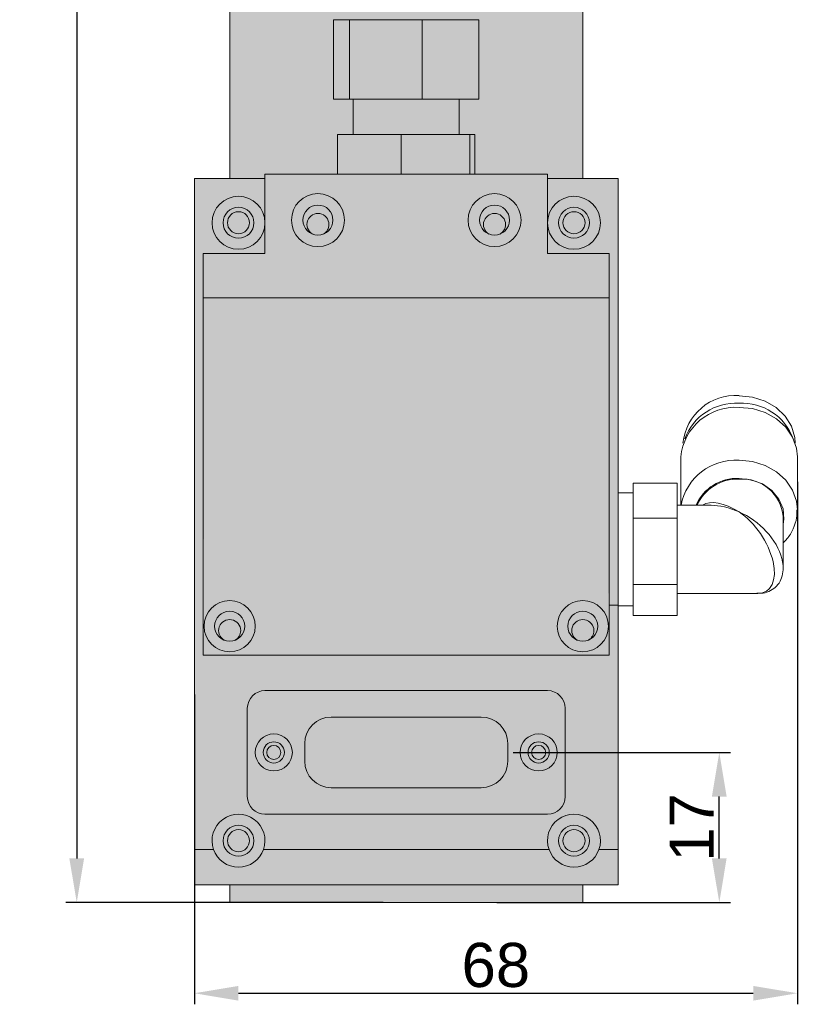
# Model space of a CAD drawing. Header units: millimetres. Extents: x 1690 to 10670, y 1931 to 4673.
# Tile 46 of 48: x 10282 to 10370, y 3319 to 3431. Entities that reach past the tile are written whole.
import ezdxf

# ---------------------------------------------------------------- set-up
doc = ezdxf.new("R2010")
doc.units = ezdxf.units.MM
doc.styles.get("Standard").update_dxf_attribs({"font": 'arial.ttf'})
doc.dimstyles.new('ISO-25', dxfattribs={"dimtxt": 2.5, "dimasz": 2.5, "dimexe": 1.25, "dimexo": 0.625, "dimtad": 1, "dimdec": 0, "dimtxsty": 'Standard', "dimcen": 2.5, "dimadec": 0, "dimazin": 0, "dimtfac": 1, "dimtdec": 0, "dimtmove": 0, "dimatfit": 3, "dimfxl": 0, "dimarcsym": 0})

# ---------------------------------------------------------------- blocks, each defined once
blk = doc.blocks.new('*D182')
at = {"color": 0, "lineweight": -2, "transparency": 16777216}
for p, q in [((10321.17, 3758.83), (10287.23, 3758.83)), ((10288.48, 3753.83), (10288.48, 3335.86)), ((10323.19, 3330.86), (10287.23, 3330.86))]:
    blk.add_line(p, q, dxfattribs=at)
at = {"color": 0, "transparency": 16777216}
for points in [[(10287.64, 3753.83), (10289.31, 3753.83), (10288.48, 3758.83)], [(10287.64, 3335.86), (10289.31, 3335.86), (10288.48, 3330.86)]]:
    blk.add_solid(points, dxfattribs=at)
at = {"layer": 'Defpoints', "color": 0, "transparency": 16777216}
for p in [(10321.8, 3758.83), (10288.48, 3330.86), (10323.82, 3330.86)]:
    blk.add_point(p, dxfattribs=at)
at = {"color": 0, "transparency": 16777216, "insert": (10285.3, 3544.85), "char_height": 5, "attachment_point": 5, "rotation": 90}
blk.add_mtext('428', dxfattribs=at)
blk = doc.blocks.new('*D184')
at = {"color": 0, "lineweight": -2, "transparency": 16777216}
for p, q in [((10370.1, 3378.51), (10370.1, 3319.33)), ((10301.8, 3354.42), (10301.8, 3319.33)), ((10306.8, 3320.58), (10365.1, 3320.58))]:
    blk.add_line(p, q, dxfattribs=at)
at = {"color": 0, "transparency": 16777216}
for points in [[(10306.8, 3321.41), (10306.8, 3319.74), (10301.8, 3320.58)], [(10365.1, 3321.41), (10365.1, 3319.74), (10370.1, 3320.58)]]:
    blk.add_solid(points, dxfattribs=at)
at = {"layer": 'Defpoints', "color": 0, "transparency": 16777216}
for p in [(10370.1, 3379.13), (10301.8, 3355.04), (10370.1, 3320.58)]:
    blk.add_point(p, dxfattribs=at)
at = {"color": 0, "transparency": 16777216, "insert": (10335.95, 3323.75), "char_height": 5, "attachment_point": 5}
blk.add_mtext('68', dxfattribs=at)
blk = doc.blocks.new('*D196')
at = {"color": 0, "lineweight": -2, "transparency": 16777216}
for p, q in [((10337.92, 3347.86), (10362.51, 3347.86)), ((10361.26, 3335.86), (10361.26, 3342.86)), ((10336.07, 3330.86), (10362.51, 3330.86))]:
    blk.add_line(p, q, dxfattribs=at)
at = {"color": 0, "transparency": 16777216}
for points in [[(10360.42, 3342.86), (10362.09, 3342.86), (10361.26, 3347.86)], [(10360.42, 3335.86), (10362.09, 3335.86), (10361.26, 3330.86)]]:
    blk.add_solid(points, dxfattribs=at)
at = {"layer": 'Defpoints', "color": 0, "transparency": 16777216}
for p in [(10337.3, 3347.86), (10361.26, 3347.86), (10335.45, 3330.86)]:
    blk.add_point(p, dxfattribs=at)
at = {"color": 0, "transparency": 16777216, "insert": (10358.12, 3339.36), "char_height": 5, "attachment_point": 5, "rotation": 90}
blk.add_mtext('17', dxfattribs=at)

msp = doc.modelspace()

# ---------------------------------------------------------------- hatches: boundary and pattern name
at = {"true_color": 0xff7575}
h = msp.add_hatch(color=11, dxfattribs=at)
h.dxf.hatch_style = 1
h.paths.add_polyline_path([(10338.65, 3690.58), (10338.65, 3692.54), (10338.3, 3694.48), (10337.61, 3696.33), (10336.6, 3698.06), (10335.29, 3699.61), (10333.72, 3700.93), (10331.94, 3702.01), (10329.98, 3702.8), (10327.92, 3703.28), (10325.8, 3703.44), (10323.67, 3703.28), (10321.61, 3702.8), (10319.66, 3702.01), (10317.87, 3700.93), (10316.31, 3699.61), (10315, 3698.06), (10313.98, 3696.33), (10313.29, 3694.48), (10312.94, 3692.54), (10312.94, 3690.58), (10313.29, 3688.65), (10313.98, 3686.79), (10315, 3685.07), (10316.31, 3683.52), (10317.87, 3682.19), (10319.66, 3681.12), (10321.61, 3680.33), (10323.67, 3679.85), (10325.8, 3679.69), (10327.92, 3679.85), (10329.98, 3680.33), (10331.94, 3681.12), (10333.72, 3682.19), (10335.29, 3683.52), (10336.6, 3685.07), (10337.61, 3686.79), (10338.3, 3688.65)])
h.paths.add_polyline_path([(10337.3, 3348.86, 0.414317), (10334.29, 3351.86), (10317.29, 3351.86, 0.414027), (10314.3, 3348.86), (10314.3, 3346.86, 0.414214), (10317.3, 3343.86), (10334.3, 3343.86, 0.414297), (10337.3, 3346.86)])
at = {"true_color": 0xf0f0f0}
h = msp.add_hatch(color=7, dxfattribs=at)
h.dxf.hatch_style = 1
edge = h.paths.add_edge_path()
edge.add_line((10345.8, 3596.72), (10341.3, 3596.72))
edge.add_line((10341.3, 3596.72), (10339.6, 3596.72))
edge.add_line((10339.6, 3596.72), (10339.6, 3588.93))
edge.add_line((10339.6, 3588.93), (10337.82, 3586.02))
edge.add_spline(control_points=[(10337.81, 3586.01), (10337.78, 3585.94), (10337.74, 3585.86), (10337.71, 3585.79)], knot_values=[0.984865, 0.984865, 0.984865, 0.984865, 1, 1, 1, 1], degree=3, periodic=0)
edge.add_line((10337.63, 3585.65), (10337.63, 3585.65))
edge.add_spline(control_points=[(10337.59, 3585.57), (10337.55, 3585.5), (10337.52, 3585.44), (10337.48, 3585.37), (10337.47, 3585.37)], knot_values=[0.95461, 0.95461, 0.95461, 0.95461, 0.968324, 0.96875, 0.96875, 0.96875, 0.96875], degree=3, periodic=0)
edge.add_spline(control_points=[(10337.47, 3585.37), (10337.43, 3585.31), (10337.39, 3585.25), (10337.35, 3585.19)], knot_values=[0.940496, 0.940496, 0.940496, 0.940496, 0.95461, 0.95461, 0.95461, 0.95461], degree=3, periodic=0)
edge.add_spline(control_points=[(10337.19, 3584.99), (10337.14, 3584.94), (10337.09, 3584.88), (10337.04, 3584.83)], knot_values=[0.910289, 0.910289, 0.910289, 0.910289, 0.924373, 0.924373, 0.924373, 0.924373], degree=3, periodic=0)
edge.add_spline(control_points=[(10337.04, 3584.83), (10336.98, 3584.77), (10336.92, 3584.71), (10336.86, 3584.65)], knot_values=[0.894147, 0.894147, 0.894147, 0.894147, 0.910289, 0.910289, 0.910289, 0.910289], degree=3, periodic=0)
edge.add_spline(control_points=[(10336.86, 3584.65), (10336.83, 3584.62), (10336.75, 3584.55), (10336.68, 3584.49), (10336.64, 3584.45)], knot_values=[0.875, 0.875, 0.875, 0.875, 0.883749, 0.894147, 0.894147, 0.894147, 0.894147], degree=3, periodic=0)
edge.add_spline(control_points=[(10336.64, 3584.45), (10336.53, 3584.36), (10336.43, 3584.28), (10336.32, 3584.2)], knot_values=[0.848702, 0.848702, 0.848702, 0.848702, 0.875, 0.875, 0.875, 0.875], degree=3, periodic=0)
edge.add_spline(control_points=[(10336.32, 3584.2), (10336.2, 3584.11), (10336.07, 3584.02), (10335.95, 3583.95)], knot_values=[0.8196, 0.8196, 0.8196, 0.8196, 0.848702, 0.848702, 0.848702, 0.848702], degree=3, periodic=0)
edge.add_spline(control_points=[(10335.95, 3583.95), (10335.92, 3583.93), (10335.79, 3583.85), (10335.65, 3583.77), (10335.53, 3583.71)], knot_values=[0.788237, 0.788237, 0.788237, 0.788237, 0.794208, 0.8196, 0.8196, 0.8196, 0.8196], degree=3, periodic=0)
edge.add_spline(control_points=[(10335.53, 3583.71), (10335.4, 3583.64), (10335.27, 3583.58), (10335.13, 3583.52)], knot_values=[0.759508, 0.759508, 0.759508, 0.759508, 0.788237, 0.788237, 0.788237, 0.788237], degree=3, periodic=0)
edge.add_spline(control_points=[(10335.13, 3583.52), (10335, 3583.46), (10334.85, 3583.4), (10334.69, 3583.34), (10334.68, 3583.34)], knot_values=[0.727724, 0.727724, 0.727724, 0.727724, 0.757064, 0.759508, 0.759508, 0.759508, 0.759508], degree=3, periodic=0)
edge.add_spline(control_points=[(10334.68, 3583.34), (10334.54, 3583.29), (10334.4, 3583.24), (10334.25, 3583.2)], knot_values=[0.698599, 0.698599, 0.698599, 0.698599, 0.727724, 0.727724, 0.727724, 0.727724], degree=3, periodic=0)
edge.add_spline(control_points=[(10334.25, 3583.2), (10334.09, 3583.15), (10333.93, 3583.11), (10333.77, 3583.07)], knot_values=[0.667209, 0.667209, 0.667209, 0.667209, 0.698599, 0.698599, 0.698599, 0.698599], degree=3, periodic=0)
edge.add_spline(control_points=[(10333.77, 3583.07), (10333.62, 3583.03), (10333.4, 3582.99), (10333.18, 3582.95), (10333.11, 3582.94)], knot_values=[0.625002, 0.625002, 0.625002, 0.625002, 0.655497, 0.667209, 0.667209, 0.667209, 0.667209], degree=3, periodic=0)
edge.add_spline(control_points=[(10333.11, 3582.94), (10332.86, 3582.9), (10332.6, 3582.86), (10332.33, 3582.84)], knot_values=[0.576404, 0.576404, 0.576404, 0.576404, 0.625002, 0.625002, 0.625002, 0.625002], degree=3, periodic=0)
edge.add_spline(control_points=[(10332.33, 3582.84), (10332.18, 3582.83), (10331.94, 3582.81), (10331.69, 3582.8), (10331.6, 3582.8)], knot_values=[0.531703, 0.531703, 0.531703, 0.531703, 0.55872, 0.576404, 0.576404, 0.576404, 0.576404], degree=3, periodic=0)
edge.add_line((10331.6, 3582.8), (10331.6, 3577.86))
edge.add_line((10331.6, 3577.86), (10342.8, 3577.86))
edge.add_line((10342.8, 3577.86), (10342.8, 3447.86))
edge.add_line((10342.8, 3447.86), (10331.6, 3447.86))
edge.add_line((10331.6, 3447.86), (10331.6, 3433.72))
edge.add_arc((10328.8, 3430.86), 4, 0, 45.573, ccw=False)
edge.add_line((10332.8, 3430.86), (10334.04, 3430.86))
edge.add_line((10334.04, 3430.86), (10334.04, 3421.86))
edge.add_line((10334.04, 3421.86), (10331.8, 3421.86))
edge.add_line((10331.8, 3421.86), (10331.8, 3417.86))
edge.add_line((10331.8, 3417.86), (10333, 3417.86))
edge.add_line((10333, 3417.86), (10333.56, 3417.86))
edge.add_line((10333.56, 3417.86), (10333.56, 3413.36))
edge.add_line((10333.56, 3413.36), (10341.8, 3413.36))
edge.add_line((10341.8, 3413.36), (10341.8, 3412.86))
edge.add_line((10341.8, 3412.86), (10345.8, 3412.86))
edge.add_line((10345.8, 3412.86), (10345.8, 3596.72))
h = msp.add_hatch(color=7, dxfattribs=at)
h.dxf.hatch_style = 1
edge = h.paths.add_edge_path()
edge.add_line((10320, 3582.71), (10319.55, 3582.62))
edge.add_line((10319.55, 3582.62), (10318.06, 3582.48))
edge.add_line((10318.06, 3582.48), (10316.53, 3582.48))
edge.add_line((10316.53, 3582.48), (10315.04, 3582.62))
edge.add_line((10315.04, 3582.62), (10313.96, 3582.83))
edge.add_spline(control_points=[(10313.96, 3582.83), (10313.79, 3582.82), (10313.63, 3582.81), (10313.46, 3582.8)], knot_values=[0.932673, 0.932673, 0.932673, 0.932673, 0.989938, 0.989938, 0.989938, 0.989938], degree=3, periodic=0)
edge.add_spline(control_points=[(10313.46, 3582.8), (10313.39, 3582.8), (10313.21, 3582.79), (10313.04, 3582.79), (10312.94, 3582.79)], knot_values=[0.872446, 0.872446, 0.872446, 0.872446, 0.89891, 0.932673, 0.932673, 0.932673, 0.932673], degree=3, periodic=0)
edge.add_spline(control_points=[(10312.94, 3582.79), (10312.75, 3582.8), (10312.57, 3582.81), (10312.38, 3582.82)], knot_values=[0.808434, 0.808434, 0.808434, 0.808434, 0.872446, 0.872446, 0.872446, 0.872446], degree=3, periodic=0)
edge.add_spline(control_points=[(10312.38, 3582.82), (10312.21, 3582.84), (10312.03, 3582.86), (10311.86, 3582.88)], knot_values=[0.747766, 0.747766, 0.747766, 0.747766, 0.808434, 0.808434, 0.808434, 0.808434], degree=3, periodic=0)
edge.add_spline(control_points=[(10311.86, 3582.88), (10311.84, 3582.88), (10311.66, 3582.91), (10311.48, 3582.94), (10311.32, 3582.97)], knot_values=[0.68412, 0.68412, 0.68412, 0.68412, 0.690349, 0.747766, 0.747766, 0.747766, 0.747766], degree=3, periodic=0)
edge.add_spline(control_points=[(10311.32, 3582.97), (10311.14, 3583), (10310.97, 3583.04), (10310.79, 3583.08)], knot_values=[0.619549, 0.619549, 0.619549, 0.619549, 0.68412, 0.68412, 0.68412, 0.68412], degree=3, periodic=0)
edge.add_spline(control_points=[(10310.79, 3583.08), (10310.67, 3583.11), (10310.51, 3583.15), (10310.35, 3583.19), (10310.31, 3583.21)], knot_values=[0.559677, 0.559677, 0.559677, 0.559677, 0.604531, 0.619549, 0.619549, 0.619549, 0.619549], degree=3, periodic=0)
edge.add_spline(control_points=[(10310.31, 3583.21), (10310.15, 3583.26), (10309.98, 3583.31), (10309.82, 3583.37)], knot_values=[0.496251, 0.496251, 0.496251, 0.496251, 0.559677, 0.559677, 0.559677, 0.559677], degree=3, periodic=0)
edge.add_spline(control_points=[(10309.82, 3583.37), (10309.67, 3583.43), (10309.51, 3583.49), (10309.36, 3583.56)], knot_values=[0.435254, 0.435254, 0.435254, 0.435254, 0.496251, 0.496251, 0.496251, 0.496251], degree=3, periodic=0)
edge.add_spline(control_points=[(10309.36, 3583.56), (10309.35, 3583.57), (10309.19, 3583.64), (10309.04, 3583.72), (10308.9, 3583.79)], knot_values=[0.371228, 0.371228, 0.371228, 0.371228, 0.378251, 0.435254, 0.435254, 0.435254, 0.435254], degree=3, periodic=0)
edge.add_spline(control_points=[(10308.9, 3583.79), (10308.76, 3583.87), (10308.62, 3583.96), (10308.48, 3584.05)], knot_values=[0.310937, 0.310937, 0.310937, 0.310937, 0.371228, 0.371228, 0.371228, 0.371228], degree=3, periodic=0)
edge.add_spline(control_points=[(10308.48, 3584.05), (10308.46, 3584.07), (10308.32, 3584.16), (10308.19, 3584.26), (10308.09, 3584.34)], knot_values=[0.249981, 0.249981, 0.249981, 0.249981, 0.262167, 0.310937, 0.310937, 0.310937, 0.310937], degree=3, periodic=0)
edge.add_spline(control_points=[(10308.09, 3584.34), (10307.95, 3584.45), (10307.82, 3584.57), (10307.7, 3584.69)], knot_values=[0.186453, 0.186453, 0.186453, 0.186453, 0.249981, 0.249981, 0.249981, 0.249981], degree=3, periodic=0)
edge.add_spline(control_points=[(10307.7, 3584.69), (10307.68, 3584.71), (10307.56, 3584.83), (10307.44, 3584.95), (10307.35, 3585.06)], knot_values=[0.124999, 0.124999, 0.124999, 0.124999, 0.134559, 0.186453, 0.186453, 0.186453, 0.186453], degree=3, periodic=0)
edge.add_spline(control_points=[(10307.35, 3585.06), (10307.29, 3585.13), (10307.23, 3585.2), (10307.18, 3585.27)], knot_values=[0.093124, 0.093124, 0.093124, 0.093124, 0.124999, 0.124999, 0.124999, 0.124999], degree=3, periodic=0)
edge.add_spline(control_points=[(10307.04, 3585.48), (10307.03, 3585.5), (10306.99, 3585.57), (10306.95, 3585.65), (10306.92, 3585.71)], knot_values=[0.031094, 0.031094, 0.031094, 0.031094, 0.037932, 0.062495, 0.062495, 0.062495, 0.062495], degree=3, periodic=0)
edge.add_spline(control_points=[(10306.92, 3585.71), (10306.88, 3585.79), (10306.84, 3585.87), (10306.81, 3585.95)], knot_values=[0.000001, 0.000001, 0.000001, 0.000001, 0.031094, 0.031094, 0.031094, 0.031094], degree=3, periodic=0)
edge.add_line((10306.8, 3585.95), (10306.08, 3586.09))
edge.add_line((10306.08, 3586.09), (10305.8, 3587.87))
edge.add_line((10305.8, 3587.87), (10305.8, 3412.86))
edge.add_line((10305.8, 3412.86), (10309.8, 3412.86))
edge.add_line((10309.8, 3412.86), (10309.8, 3413.36))
edge.add_line((10309.8, 3413.36), (10318.03, 3413.36))
edge.add_line((10318.03, 3413.36), (10318.03, 3417.86))
edge.add_line((10318.03, 3417.86), (10319.8, 3417.86))
edge.add_line((10319.8, 3417.86), (10319.8, 3421.86))
edge.add_line((10319.8, 3421.86), (10319.37, 3421.86))
edge.add_line((10319.37, 3421.86), (10317.56, 3421.86))
edge.add_line((10317.56, 3421.86), (10317.56, 3430.86))
edge.add_line((10317.56, 3430.86), (10318.8, 3430.86))
edge.add_arc((10322.8, 3430.86), 4, 134.427, 180, ccw=False)
edge.add_line((10320, 3433.72), (10320, 3447.86))
edge.add_line((10320, 3447.86), (10308.8, 3447.86))
edge.add_line((10308.8, 3447.86), (10308.8, 3577.86))
edge.add_line((10308.8, 3577.86), (10320, 3577.86))
edge.add_line((10320, 3577.86), (10320, 3582.71))
h = msp.add_hatch(color=252)
h.dxf.hatch_style = 1
h.paths.add_polyline_path([(10328.7, 3443.83, 0.99988), (10322.9, 3443.83), (10322.9, 3437.83), (10322.9, 3434.83), (10328.7, 3434.83), (10328.7, 3437.83)])
h.paths.add_polyline_path([(10329.3, 3434.83), (10322.84, 3434.83), (10322.3, 3434.83, 0.377963), (10318.8, 3430.86), (10319.37, 3430.86), (10327.61, 3430.86), (10332.8, 3430.86, 0.377963)])
h.paths.add_polyline_path([(10334.04, 3430.86), (10327.61, 3430.86), (10327.61, 3421.86), (10334.04, 3421.86)])
h.paths.add_polyline_path([(10327.61, 3430.86), (10319.37, 3430.86), (10319.37, 3421.86), (10327.61, 3421.86)])
h.paths.add_polyline_path([(10319.37, 3430.86), (10318.8, 3430.86), (10317.56, 3430.86), (10317.56, 3421.86), (10319.37, 3421.86)])
h.paths.add_polyline_path([(10331.8, 3421.86), (10327.61, 3421.86), (10319.8, 3421.86), (10319.8, 3417.86), (10325.24, 3417.86), (10331.8, 3417.86)])
h.paths.add_polyline_path([(10325.24, 3417.86), (10319.8, 3417.86), (10318.03, 3417.86), (10318.03, 3413.36), (10325.24, 3413.36)])
h.paths.add_polyline_path([(10333, 3417.86), (10325.24, 3417.86), (10325.24, 3413.36), (10333, 3413.36)])
h.paths.add_polyline_path([(10333.56, 3417.86), (10333, 3417.86), (10333, 3413.36), (10333.56, 3413.36)])
h = msp.add_hatch(color=254)
h.dxf.hatch_style = 1
h.paths.add_polyline_path([(10348.8, 3404.36), (10341.8, 3404.36), (10341.8, 3413.36), (10309.8, 3413.36), (10309.8, 3404.36), (10302.8, 3404.36), (10302.8, 3399.36), (10348.8, 3399.36)])
h.paths.add_polyline_path([(10332.8, 3408.16, -1), (10338.8, 3408.16, -1)], flags=16)
h.paths.add_polyline_path([(10334.1, 3408.16, -1), (10337.5, 3408.16, -1)], flags=0)
h.paths.add_polyline_path([(10312.8, 3408.16, -1), (10318.8, 3408.16, -1)], flags=16)
h.paths.add_polyline_path([(10314.1, 3408.16, -1), (10317.5, 3408.16, -1)], flags=0)
h.paths.add_polyline_path([(10309.8, 3412.86), (10301.8, 3412.86), (10301.8, 3382.86), (10301.8, 3371.86), (10301.8, 3364.53), (10301.8, 3336.86), (10303.97, 3336.86, -1.414213), (10309.62, 3336.86), (10341.97, 3336.86, -1.414213), (10347.62, 3336.86), (10349.8, 3336.86), (10349.8, 3364.53), (10348.8, 3364.53), (10348.8, 3358.86), (10302.8, 3358.86), (10302.8, 3399.36), (10302.8, 3404.36), (10309.8, 3404.36), (10309.8, 3407.87, -1.000553), (10303.8, 3407.86, -0.999447), (10309.8, 3407.87)])
h.paths.add_polyline_path([(10309.8, 3354.86), (10341.8, 3354.86, -0.414315), (10343.8, 3352.86), (10343.8, 3342.86, -0.414033), (10341.8, 3340.86), (10309.8, 3340.86, -0.414028), (10307.8, 3342.86), (10307.8, 3352.86, -0.414478)], flags=16)
h.paths.add_polyline_path([(10317.29, 3351.86), (10334.29, 3351.86, -0.414317), (10337.3, 3348.86), (10337.3, 3346.86, -0.414297), (10334.3, 3343.86), (10334.3, 3343.86), (10317.3, 3343.86, -0.414214), (10314.3, 3346.86), (10314.3, 3348.86, -0.414027)], flags=0)
h.paths.add_polyline_path([(10312.9, 3347.86, -1), (10308.7, 3347.86, -1)], flags=0)
h.paths.add_polyline_path([(10312, 3347.86, -1), (10309.6, 3347.86, -1)], flags=0)
h.paths.add_polyline_path([(10311.6, 3347.86, -1), (10310, 3347.86, -1)], flags=0)
h.paths.add_polyline_path([(10342.9, 3347.86, -1), (10338.7, 3347.86, -1)], flags=0)
h.paths.add_polyline_path([(10342, 3347.86, -1), (10339.6, 3347.86, -1)], flags=0)
h.paths.add_polyline_path([(10341.6, 3347.86, -1), (10340, 3347.86, -1)], flags=0)
h.paths.add_polyline_path([(10349.8, 3412.86), (10341.8, 3412.86), (10341.8, 3407.86, -1.000158), (10347.8, 3407.86, -0.999842), (10341.8, 3407.86), (10341.8, 3404.36), (10348.8, 3404.36), (10348.8, 3399.36), (10348.8, 3364.53), (10349.8, 3364.53), (10349.8, 3371.86), (10349.8, 3382.86)], flags=17)
h.paths.add_polyline_path([(10349.8, 3336.86), (10347.62, 3336.86, -0.707107), (10341.97, 3336.86), (10309.62, 3336.86, -0.707107), (10303.97, 3336.86), (10301.8, 3336.86), (10301.8, 3332.86), (10349.8, 3332.86)])
h.paths.add_polyline_path([(10345.8, 3332.86), (10305.8, 3332.86), (10305.8, 3330.86), (10308.3, 3330.86), (10343.3, 3330.86), (10345.8, 3330.86)])
h = msp.add_hatch(color=254)
h.dxf.hatch_style = 1
h.paths.add_polyline_path([(10341.97, 3336.86, 0.707107), (10347.62, 3336.86, 1.414214)])
h.paths.add_polyline_path([(10346.55, 3337.86, -1), (10343.05, 3337.86, -1)], flags=16)
h.paths.add_polyline_path([(10346.05, 3337.86, -1), (10343.55, 3337.86, -1)], flags=0)
h.paths.add_polyline_path([(10303.97, 3336.86, 0.707107), (10309.62, 3336.86, 1.414214)])
h.paths.add_polyline_path([(10308.55, 3337.86, -1), (10305.05, 3337.86, -1)], flags=16)
h.paths.add_polyline_path([(10308.05, 3337.86, -1), (10305.55, 3337.86, -1)], flags=0)
h.paths.add_polyline_path([(10308.7, 3347.86, 1), (10312.9, 3347.86, 1)])
h.paths.add_polyline_path([(10312, 3347.86, -1), (10309.6, 3347.86, -1)], flags=16)
h.paths.add_polyline_path([(10311.6, 3347.86, -1), (10310, 3347.86, -1)], flags=0)
h.paths.add_polyline_path([(10338.7, 3347.86, 1), (10342.9, 3347.86, 1)])
h.paths.add_polyline_path([(10342, 3347.86, -1), (10339.6, 3347.86, -1)], flags=16)
h.paths.add_polyline_path([(10341.6, 3347.86, -1), (10340, 3347.86, -1)], flags=0)
h.paths.add_polyline_path([(10348.7, 3362.16, 1), (10342.9, 3362.16, 1)])
h.paths.add_polyline_path([(10344.1, 3362.16, -1), (10347.5, 3362.16, -1)], flags=16)
h.paths.add_polyline_path([(10302.9, 3362.16, 1), (10308.7, 3362.16, 1)])
h.paths.add_polyline_path([(10307.5, 3362.16, -1), (10304.1, 3362.16, -1)], flags=16)
h.paths.add_polyline_path([(10303.8, 3407.86, 1), (10309.8, 3407.86, 1)])
h.paths.add_polyline_path([(10308.55, 3407.86, -1), (10305.05, 3407.86, -1)], flags=16)
h.paths.add_polyline_path([(10308.05, 3407.86, -1), (10305.55, 3407.86, -1)], flags=0)
h.paths.add_polyline_path([(10312.8, 3408.16, 1), (10318.8, 3408.16, 1)])
h.paths.add_polyline_path([(10317.5, 3408.16, -1), (10314.1, 3408.16, -1)], flags=16)
h.paths.add_polyline_path([(10332.8, 3408.16, 1), (10338.8, 3408.16, 1)])
h.paths.add_polyline_path([(10337.5, 3408.16, -1), (10334.1, 3408.16, -1)], flags=16)
h.paths.add_polyline_path([(10341.8, 3407.86, 1), (10347.8, 3407.86, 1)])
h.paths.add_polyline_path([(10346.55, 3407.86, -1), (10343.05, 3407.86, -1)], flags=16)
h.paths.add_polyline_path([(10346.05, 3407.86, -1), (10343.55, 3407.86, -1)], flags=0)
h = msp.add_hatch(color=254)
h.dxf.hatch_style = 1
h.paths.add_polyline_path([(10343.05, 3407.86, 1), (10346.55, 3407.86, 1)])
h.paths.add_polyline_path([(10346.05, 3407.86, -1), (10343.55, 3407.86, -1)], flags=16)
h.paths.add_polyline_path([(10334.1, 3408.16, 0.306285), (10335.16, 3406.58, -1.724083), (10337.05, 3407.66, -0.265808), (10336.43, 3406.58, 0.306285), (10337.5, 3408.16, 1)])
h.paths.add_polyline_path([(10314.1, 3408.16, 0.306285), (10315.16, 3406.58, -1.724083), (10317.05, 3407.66, -0.265808), (10316.43, 3406.58, 0.306285), (10317.5, 3408.16, 1)])
h.paths.add_polyline_path([(10305.05, 3407.86, 1), (10308.55, 3407.86, 1)])
h.paths.add_polyline_path([(10308.05, 3407.86, -1), (10305.55, 3407.86, -1)], flags=16)
h.paths.add_polyline_path([(10344.1, 3362.16, 0.306285), (10345.16, 3360.58, -1.724083), (10347.05, 3361.66, -0.265808), (10346.43, 3360.58, 0.306285), (10347.5, 3362.16, 1)])
h.paths.add_polyline_path([(10304.1, 3362.16, 0.306285), (10305.16, 3360.58, -1.724083), (10307.05, 3361.66, -0.265808), (10306.43, 3360.58, 0.306285), (10307.5, 3362.16, 1)])
h.paths.add_polyline_path([(10309.6, 3347.86, 1), (10312, 3347.86, 1)])
h.paths.add_polyline_path([(10311.6, 3347.86, -1), (10310, 3347.86, -1)], flags=16)
h.paths.add_polyline_path([(10305.05, 3337.86, 1), (10308.55, 3337.86, 1)])
h.paths.add_polyline_path([(10308.05, 3337.86, -1), (10305.55, 3337.86, -1)], flags=16)
h.paths.add_polyline_path([(10339.6, 3347.86, 1), (10342, 3347.86, 1)])
h.paths.add_polyline_path([(10341.6, 3347.86, -1), (10340, 3347.86, -1)], flags=16)
h.paths.add_polyline_path([(10343.05, 3337.86, 1), (10346.55, 3337.86, 1)])
h.paths.add_polyline_path([(10346.05, 3337.86, -1), (10343.55, 3337.86, -1)], flags=16)
h = msp.add_hatch(color=254)
h.dxf.hatch_style = 1
h.paths.add_polyline_path([(10343.55, 3337.86, 1), (10346.05, 3337.86, 1)])
h.paths.add_polyline_path([(10341.6, 3347.86, 1), (10340, 3347.86, 1)])
h.paths.add_polyline_path([(10308.05, 3337.86, 1), (10305.55, 3337.86, 1)])
h.paths.add_polyline_path([(10311.6, 3347.86, 1), (10310, 3347.86, 1)])
h.paths.add_polyline_path([(10305.16, 3360.58, 0.193329), (10306.43, 3360.58, 0.265808), (10307.05, 3361.66, 1.724083)])
h.paths.add_polyline_path([(10345.16, 3360.58, 0.193329), (10346.43, 3360.58, 0.265808), (10347.05, 3361.66, 1.724083)])
h.paths.add_polyline_path([(10308.05, 3407.86, 1), (10305.55, 3407.86, 1)])
h.paths.add_polyline_path([(10315.16, 3406.58, 0.193329), (10316.43, 3406.58, 0.265808), (10317.05, 3407.66, 1.724083)])
h.paths.add_polyline_path([(10337.05, 3407.66, 1.724083), (10335.16, 3406.58, 0.193329), (10336.43, 3406.58, 0.265808)])
h.paths.add_polyline_path([(10346.05, 3407.86, 1), (10343.55, 3407.86, 1)])
h = msp.add_hatch(color=254)
h.dxf.hatch_style = 1
h.paths.add_polyline_path([(10348.8, 3399.36), (10302.8, 3399.36), (10302.9, 3362.16, -1), (10308.7, 3362.16, -1), (10302.9, 3362.16), (10302.8, 3358.86), (10348.8, 3358.86), (10348.7, 3362.16, -1), (10342.9, 3362.16, -1), (10348.7, 3362.16)])
h = msp.add_hatch(color=254)
h.dxf.hatch_style = 1
h.paths.add_polyline_path([(10343.8, 3352.86, 0.414315), (10341.8, 3354.86), (10309.8, 3354.86, 0.414478), (10307.8, 3352.86), (10307.8, 3342.86, 0.414028), (10309.8, 3340.86), (10341.8, 3340.86, 0.414033), (10343.8, 3342.86)])
h.paths.add_polyline_path([(10312.9, 3347.86, -1), (10308.7, 3347.86, -1)], flags=16)
h.paths.add_polyline_path([(10312, 3347.86, -1), (10309.6, 3347.86, -1)], flags=0)
h.paths.add_polyline_path([(10311.6, 3347.86, -1), (10310, 3347.86, -1)], flags=0)
h.paths.add_polyline_path([(10317.29, 3351.86), (10334.29, 3351.86, -0.414317), (10337.3, 3348.86), (10337.3, 3346.86, -0.414297), (10334.3, 3343.86), (10334.3, 3343.86), (10317.3, 3343.86, -0.414214), (10314.3, 3346.86), (10314.3, 3348.86, -0.414027)], flags=16)
h.paths.add_polyline_path([(10342.9, 3347.86, -1), (10338.7, 3347.86, -1)], flags=16)
h.paths.add_polyline_path([(10342, 3347.86, -1), (10339.6, 3347.86, -1)], flags=0)
h.paths.add_polyline_path([(10341.6, 3347.86, -1), (10340, 3347.86, -1)], flags=0)

# ---------------------------------------------------------------- linework, layer by layer
at = {"color": 7, "linetype": 'Continuous', "lineweight": 15}
for p, q in [((10345.8, 3596.72), (10345.8, 3412.86)), ((10305.8, 3412.86), (10305.8, 3587.87)), ((10317.56, 3430.86), (10317.56, 3421.86)), ((10317.56, 3430.86), (10319.37, 3430.86)), ((10319.37, 3430.86), (10319.37, 3421.86)), ((10319.37, 3430.86), (10327.61, 3430.86)), ((10327.61, 3430.86), (10327.61, 3421.86)), ((10327.61, 3430.86), (10334.04, 3430.86)), ((10334.04, 3430.86), (10334.04, 3421.86)), ((10317.56, 3421.86), (10319.37, 3421.86)), ((10319.37, 3421.86), (10327.61, 3421.86)), ((10319.8, 3421.86), (10319.8, 3417.86)), ((10327.61, 3421.86), (10334.04, 3421.86)), ((10331.8, 3417.86), (10331.8, 3421.86)), ((10318.03, 3417.86), (10318.03, 3413.36)), ((10318.03, 3417.86), (10325.24, 3417.86)), ((10325.24, 3417.86), (10325.24, 3413.36)), ((10325.24, 3417.86), (10333, 3417.86)), ((10333, 3417.86), (10333, 3413.36)), ((10333, 3417.86), (10333.56, 3417.86)), ((10333.56, 3417.86), (10333.56, 3413.36)), ((10309.8, 3404.36), (10309.8, 3413.36)), ((10309.8, 3413.36), (10341.8, 3413.36)), ((10341.8, 3413.36), (10341.8, 3404.36)), ((10301.8, 3412.86), (10309.8, 3412.86)), ((10301.8, 3382.86), (10301.8, 3412.86)), ((10341.8, 3412.86), (10349.8, 3412.86)), ((10349.8, 3382.86), (10349.8, 3412.86)), ((10302.8, 3404.36), (10309.8, 3404.36)), ((10302.8, 3399.36), (10302.8, 3404.36)), ((10341.8, 3404.36), (10348.8, 3404.36)), ((10348.8, 3404.36), (10348.8, 3399.36)), ((10302.8, 3399.36), (10302.8, 3358.86)), ((10348.8, 3399.36), (10302.8, 3399.36)), ((10348.8, 3399.36), (10348.8, 3358.86)), ((10357.15, 3382.89), (10357.15, 3382.88)), ((10369.85, 3382.88), (10369.85, 3382.89)), ((10301.8, 3371.86), (10301.8, 3382.86)), ((10349.8, 3382.86), (10349.8, 3371.86)), ((10356.9, 3381.35), (10356.9, 3375.86)), ((10370.1, 3375.37), (10370.1, 3381.35)), ((10356.5, 3378.36), (10351.5, 3378.36)), ((10351.5, 3378.36), (10351.5, 3374.39)), ((10356.5, 3378.36), (10356.5, 3374.39)), ((10351.5, 3377.26), (10349.8, 3377.26)), ((10360.32, 3375.86), (10356.5, 3375.86)), ((10356.5, 3374.39), (10351.5, 3374.39)), ((10351.5, 3374.39), (10351.5, 3366.89)), ((10356.5, 3374.39), (10356.5, 3366.89)), ((10368.5, 3368.74), (10368.5, 3374.57)), ((10301.8, 3364.53), (10301.8, 3371.86)), ((10349.8, 3371.86), (10349.8, 3364.53)), ((10356.5, 3366.89), (10351.5, 3366.89)), ((10351.5, 3366.89), (10351.5, 3363.36)), ((10356.5, 3366.89), (10356.5, 3363.36)), ((10356.5, 3365.86), (10365.62, 3365.86)), ((10301.8, 3364.53), (10301.8, 3336.86)), ((10349.8, 3336.86), (10349.8, 3364.53)), ((10349.8, 3364.46), (10351.5, 3364.46)), ((10356.5, 3363.36), (10351.5, 3363.36)), ((10348.8, 3358.86), (10302.8, 3358.86)), ((10341.8, 3354.86), (10309.8, 3354.86)), ((10307.8, 3352.86), (10307.8, 3342.86)), ((10343.8, 3342.86), (10343.8, 3352.86)), ((10317.3, 3351.86), (10334.3, 3351.86)), ((10314.3, 3346.86), (10314.3, 3348.86)), ((10337.3, 3348.86), (10337.3, 3346.86)), ((10334.3, 3343.86), (10317.3, 3343.86)), ((10309.8, 3340.86), (10341.8, 3340.86)), ((10301.8, 3336.86), (10303.97, 3336.86)), ((10301.8, 3332.86), (10301.8, 3336.86)), ((10309.62, 3336.86), (10341.97, 3336.86)), ((10347.62, 3336.86), (10349.8, 3336.86)), ((10349.8, 3336.86), (10349.8, 3332.86)), ((10349.8, 3332.86), (10301.8, 3332.86)), ((10305.8, 3330.86), (10305.8, 3332.86)), ((10345.8, 3332.86), (10345.8, 3330.86)), ((10308.3, 3330.86), (10305.8, 3330.86)), ((10343.3, 3330.86), (10308.3, 3330.86)), ((10345.8, 3330.86), (10343.3, 3330.86))]:
    msp.add_line(p, q, dxfattribs=at)
at = {"color": 8, "linetype": 'Continuous', "lineweight": 15}
msp.add_line((10349.8, 3364.53), (10348.8, 3364.53), dxfattribs=at)
at = {"color": 7, "linetype": 'Continuous', "lineweight": 15, "flags": 128}
for points in [[(10363.5, 3388.27), (10365.02, 3388.12), (10366.45, 3387.66), (10367.71, 3386.92), (10368.72, 3385.95), (10369.43, 3384.8), (10369.8, 3383.54), (10369.85, 3382.89)], [(10363.5, 3386.95), (10365.02, 3386.8), (10366.46, 3386.35), (10367.74, 3385.64), (10368.79, 3384.69), (10369.56, 3383.57), (10370, 3382.32), (10370.1, 3381.35)]]:
    msp.add_lwpolyline(points, dxfattribs=at)
at = {"color": 8, "linetype": 'Continuous', "lineweight": 15, "flags": 128}
for points in [[(10363.5, 3380.96), (10365.02, 3380.81), (10366.46, 3380.37), (10367.74, 3379.65), (10368.79, 3378.71), (10369.56, 3377.58), (10370, 3376.34), (10370.1, 3375.35)], [(10368.5, 3373.72), (10368.58, 3374.28), (10368.49, 3375.45), (10368.02, 3376.56), (10367.22, 3377.52), (10366.15, 3378.27), (10364.87, 3378.74), (10363.5, 3378.9)]]:
    msp.add_lwpolyline(points, dxfattribs=at)
at = {"color": 7, "linetype": 'Continuous', "lineweight": 15}
for centre, radius in [((10306.8, 3407.86), 3), ((10315.8, 3408.16), 3), ((10335.8, 3408.16), 3), ((10344.8, 3407.86), 3), ((10315.8, 3408.16), 1.7), ((10335.8, 3408.16), 1.7), ((10306.8, 3407.86), 1.75), ((10306.8, 3407.86), 1.25), ((10344.8, 3407.86), 1.75), ((10344.8, 3407.86), 1.25), ((10305.8, 3362.16), 2.9), ((10345.8, 3362.16), 2.9), ((10305.8, 3362.16), 1.7), ((10345.8, 3362.16), 1.7), ((10310.8, 3347.86), 2.1), ((10340.8, 3347.86), 2.1), ((10310.8, 3347.86), 1.2), ((10310.8, 3347.86), 0.8), ((10340.8, 3347.86), 1.2), ((10340.8, 3347.86), 0.8), ((10306.8, 3337.86), 1.75), ((10344.8, 3337.86), 1.75), ((10306.8, 3337.86), 1.25), ((10344.8, 3337.86), 1.25)]:
    msp.add_circle(centre, radius, dxfattribs=at)
for centre, radius, start, end in [((10315.8, 3407.66), 1.25, 0, 239.5419), ((10335.8, 3407.66), 1.25, 0, 239.5419), ((10315.8, 3407.66), 1.25, 300.4581, 0), ((10335.8, 3407.66), 1.25, 300.4581, 0), ((10363.09, 3382.32), 5.97, 86.0555, 174.5487), ((10363.16, 3381.24), 6.19, 86.8732, 159.7345), ((10363.83, 3381.24), 6.19, 20.2655, 93.1268), ((10363.09, 3380.74), 6.22, 86.2195, 174.3847), ((10363.28, 3373.84), 4.97, 87.5007, 156.0354), ((10363.86, 3374.18), 4.65, 4.8802, 94.5156), ((10305.8, 3361.66), 1.25, 0, 239.5419), ((10345.8, 3361.66), 1.25, 0, 239.5419), ((10305.8, 3361.66), 1.25, 300.4581, 0), ((10345.8, 3361.66), 1.25, 300.4581, 0), ((10309.8, 3352.86), 2, 90, 180), ((10341.8, 3352.86), 2, 0, 90), ((10317.3, 3348.86), 3, 90, 180), ((10334.3, 3348.86), 3, 0, 90), ((10317.3, 3346.86), 3, 180, 270), ((10334.3, 3346.86), 3, 270, 0), ((10309.8, 3342.86), 2, 180, 270), ((10341.8, 3342.86), 2, 270, 0), ((10306.8, 3337.86), 3, 340.5288, 199.4712), ((10344.8, 3337.86), 3, 340.5288, 199.4712), ((10306.8, 3337.86), 3, 199.4712, 340.5288), ((10344.8, 3337.86), 3, 199.4712, 340.5288)]:
    msp.add_arc(centre, radius, start, end, dxfattribs=at)
at = {"color": 8, "linetype": 'Continuous', "lineweight": 15}
for centre, radius, start, end in [((10363.11, 3374.67), 6.3, 86.4974, 169.1201), ((10363.24, 3373.89), 5.01, 87.0276, 156.8459)]:
    msp.add_arc(centre, radius, start, end, dxfattribs=at)
for major_axis, ratio, start_param, end_param in [((-4.38, 4.83), 0.49875, 5.214879, 6.196073), ((5.6, -3.99), 0.53771, 1.936495, 2.494857), ((-3.12, 4.72), 0.52988, 2.804338, 5.387569), ((4.39, -3.89), 0.616228, 0.741894, 2.071436)]:
    msp.add_ellipse((10363.5, 3370.86), major_axis=major_axis, ratio=ratio, start_param=start_param, end_param=end_param, dxfattribs=at)
at = {"color": 7, "linetype": 'Continuous', "lineweight": 15}
msp.add_ellipse((10363.5, 3370.86), major_axis=(4.39, -3.89), ratio=0.616228, start_param=0.50064, end_param=0.741894, dxfattribs=at)
for points, knots in [([(10368.5, 3371.61), (10368.64, 3371.75), (10369.12, 3372.21), (10369.65, 3373.17), (10370.05, 3374.31), (10370.06, 3375.04), (10370.06, 3375.35)], [0, 0, 0, 0, 0.14117, 0.463049, 0.780715, 1, 1, 1, 1]), ([(10365.5, 3365.9), (10365.67, 3365.89), (10366.14, 3365.85), (10366.86, 3366.06), (10367.62, 3366.51), (10368.18, 3367.2), (10368.47, 3368.06), (10368.54, 3368.96), (10368.4, 3369.58), (10368.33, 3369.86)], [0, 0, 0, 0, 0.095111, 0.263909, 0.418138, 0.575528, 0.723595, 0.871931, 1, 1, 1, 1])]:
    msp.add_open_spline(points, degree=3, knots=knots, dxfattribs=at)

# ---------------------------------------------------------------- dimensions: what is measured, and where the dimension line sits
for base, p1, p2, picture, middle in [((10288.48, 3330.86), (10321.8, 3758.83), (10323.82, 3330.86), '*D182', (10285.3, 3544.85)), ((10361.26, 3347.86), (10335.45, 3330.86), (10337.3, 3347.86), '*D196', (10358.12, 3339.36))]:
    dim = msp.add_linear_dim(base=base, p1=p1, p2=p2, angle=90, dimstyle='ISO-25', override={"dimtxt": 5, "dimasz": 5})
    dim.commit()
    dim.dimension.update_dxf_attribs({"geometry": picture, "text_midpoint": middle})
dim = msp.add_linear_dim(base=(10370.1, 3320.58), p1=(10301.8, 3355.04), p2=(10370.1, 3379.13), dimstyle='ISO-25', override={"dimtxt": 5, "dimasz": 5})
dim.commit()
dim.dimension.update_dxf_attribs({"geometry": '*D184', "text_midpoint": (10335.95, 3323.75)})

doc.saveas('drawing.dxf')
